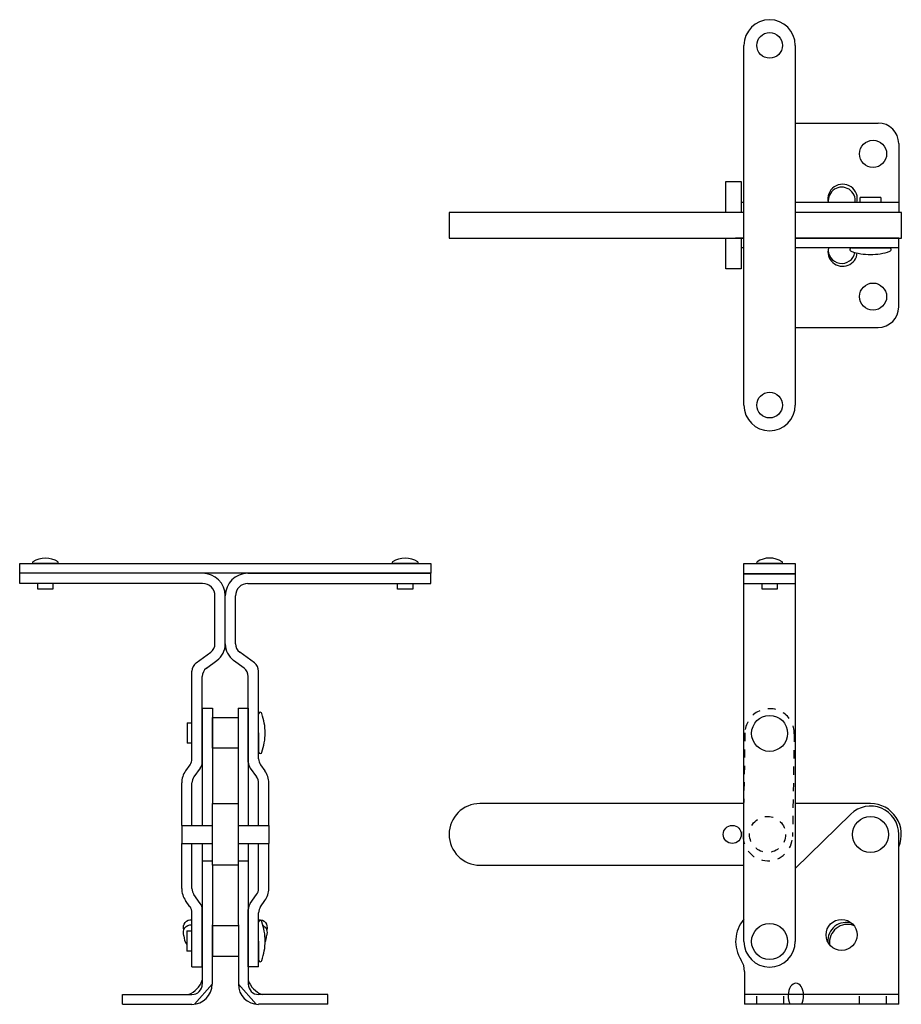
# Model space of a CAD drawing. Extents: x 20 to 30.8, y -0.2 to 11.8.
import ezdxf

# ---------------------------------------------------------------- set-up
doc = ezdxf.new("R2010")
doc.units = 0
doc.header["$LTSCALE"] = 0.25
doc.header["$MEASUREMENT"] = 0
doc.linetypes.add('HIDDEN', pattern=[0.375, 0.25, -0.125])
doc.layers.get('0').update_dxf_attribs({"linetype": 'CONTINUOUS'})
for name, color, linetype in [('BASE', 5, 'CONTINUOUS'), ('DIM', 7, 'CONTINUOUS'), ('HANDLE', 6, 'CONTINUOUS'), ('LINK', 1, 'CONTINUOUS'), ('RIVETS', 7, 'CONTINUOUS'), ('SPACER', 140, 'CONTINUOUS'), ('TBAR', 3, 'CONTINUOUS')]:
    doc.layers.add(name, color=color, linetype=linetype)

msp = doc.modelspace()

# ---------------------------------------------------------------- linework, layer by layer
at = {"color": 7}
for p, q in [((30.255, 9.565), (30.255, 9.629)), ((30.503, 9.629), (30.255, 9.629)), ((30.503, 9.629), (30.503, 9.565)), ((30.379, 9.014), (30.145, 9.014)), ((30.153, 9.014), (30.612, 9.014)), ((20.492, 5.176), (20.197, 5.176)), ((24.867, 5.176), (24.572, 5.176)), ((29.299, 5.177), (29.004, 5.177)), ((22.068, 3.239), (22.127, 3.239)), ((22.068, 3.239), (22.068, 2.991)), ((22.937, 3.115), (22.937, 3.349)), ((22.937, 3.115), (22.937, 2.881)), ((22.127, 2.991), (22.068, 2.991)), ((22.002, 1.991), (22.376, 1.991)), ((22.002, 1.991), (22.002, 1.772)), ((22.688, 1.991), (23.062, 1.991)), ((23.062, 1.991), (23.062, 1.772)), ((22.002, 1.772), (22.376, 1.772)), ((22.688, 1.772), (23.062, 1.772)), ((22.937, 0.584), (22.937, 0.818)), ((22.063, 0.708), (22.063, 0.46)), ((22.063, 0.708), (22.127, 0.708)), ((22.937, 0.584), (22.937, 0.35)), ((22.127, 0.46), (22.063, 0.46))]:
    msp.add_line(p, q, dxfattribs=at)
for points in [[(20.437, 4.864), (20.253, 4.864), (20.253, 4.926)], [(20.437, 4.926), (20.437, 4.864)], [(24.812, 4.864), (24.628, 4.864), (24.628, 4.926)], [(24.812, 4.926), (24.812, 4.864)], [(29.244, 4.864), (29.06, 4.864), (29.06, 4.927)], [(29.244, 4.927), (29.244, 4.864)]]:
    msp.add_lwpolyline(points, dxfattribs=at)
msp.add_circle((28.698, 1.881), 0.11, dxfattribs=at)
for centre, radius, start, end in [((30.149, 8.994), 0.0209, 78.7959, 256.1911), ((30.608, 8.994), 0.0209, 283.8089, 101.2041), ((30.379, 9.654), 0.72, 250.9853, 270), ((30.379, 9.654), 0.72, 270, 289.0147), ((20.197, 5.186), 0.01, 123.8819, 270), ((20.345, 4.966), 0.275, 56.1181, 123.8819), ((20.492, 5.186), 0.01, 270, 56.1181), ((24.572, 5.186), 0.01, 123.8819, 270), ((24.72, 4.966), 0.275, 56.1181, 123.8819), ((24.867, 5.186), 0.01, 270, 56.1181), ((29.004, 5.187), 0.01, 123.8819, 270), ((29.152, 4.967), 0.275, 56.1181, 123.8819), ((29.299, 5.187), 0.01, 270, 56.1181), ((22.958, 3.345), 0.0209, 13.8089, 168.7959), ((22.297, 3.115), 0.72, 0, 19.0147), ((22.297, 3.115), 0.72, 340.9853, 0), ((22.958, 2.885), 0.0209, 191.2041, 346.1911), ((22.958, 0.814), 0.0209, 13.8089, 168.7959), ((22.297, 0.584), 0.72, 0, 19.0147), ((22.297, 0.584), 0.72, 340.9853, 0), ((22.958, 0.354), 0.0209, 191.2041, 346.1911)]:
    msp.add_arc(centre, radius, start, end, dxfattribs=at)
at = {"layer": 'BASE', "color": 7}
for p, q in [((29.464, 10.533), (30.472, 10.533)), ((30.722, 10.283), (30.722, 9.446)), ((28.839, 9.565), (28.807, 9.565)), ((30.722, 9.565), (29.464, 9.565)), ((28.839, 9.446), (28.739, 9.446)), ((30.722, 9.446), (29.464, 9.446)), ((28.839, 9.134), (28.739, 9.134)), ((30.722, 9.134), (29.464, 9.134)), ((30.722, 8.297), (30.722, 9.134)), ((28.839, 9.014), (28.807, 9.014)), ((30.722, 9.014), (29.464, 9.014)), ((29.464, 8.047), (30.472, 8.047)), ((29.464, 1.465), (30.138, 2.127)), ((30.722, -0.185), (30.722, 1.881)), ((22.252, 1.56), (22.252, 0.059)), ((22.812, 1.56), (22.812, 0.059)), ((22.376, 1.506), (22.372, 0.059)), ((22.688, 1.506), (22.692, 0.059)), ((28.847, 0.215), (28.847, -0.185)), ((21.284, -0.185), (21.284, -0.066)), ((21.284, -0.066), (22.127, -0.066)), ((23.78, -0.066), (22.937, -0.066)), ((23.78, -0.185), (23.78, -0.066)), ((30.722, -0.066), (28.847, -0.066)), ((21.284, -0.185), (22.127, -0.185)), ((23.78, -0.185), (22.937, -0.185)), ((30.722, -0.185), (28.847, -0.185))]:
    msp.add_line(p, q, dxfattribs=at)
at = {"layer": 'BASE', "color": 7, "ltscale": 2}
for p, q in [((22.158, -0.185), (22.372, 0.059)), ((22.906, -0.185), (22.692, 0.059))]:
    msp.add_line(p, q, dxfattribs=at)
at = {"layer": 'BASE', "color": 7, "linetype": 'HIDDEN', "ltscale": 1.15}
for p, q in [((28.995, -0.185), (28.995, -0.066)), ((29.325, -0.185), (29.325, -0.066)), ((30.245, -0.185), (30.245, -0.066)), ((30.575, -0.185), (30.575, -0.066))]:
    msp.add_line(p, q, dxfattribs=at)
at = {"layer": 'BASE', "color": 7}
for centre, radius in [((30.41, 10.158), 0.165), ((30.41, 8.422), 0.165), ((30.027, 0.659), 0.188)]:
    msp.add_circle(centre, radius, dxfattribs=at)
for centre, radius, start, end in [((30.472, 10.283), 0.25, 0, 90), ((30.04, 9.61), 0.179, 345.584, 194.416), ((30.029, 9.589), 0.164, 351.6712, 188.3288), ((30.04, 8.97), 0.179, 165.584, 354.4392), ((30.029, 8.99), 0.164, 171.6712, 349.0784), ((30.472, 8.297), 0.25, 270, 0), ((30.379, 1.881), 0.344, 0, 134.4861), ((29.152, 0.579), 0.413, 139.1705, 213.2827), ((30.081, 0.589), 0.221, 71.1041, 184.3516), ((30.101, 0.566), 0.221, 70.7908, 186.6551), ((22.212, 0.65), 0.183, 181.0099, 215.3566), ((22.852, 0.65), 0.183, 334.504, 358.9901), ((28.597, 0.215), 0.25, 0, 33.2827), ((21.993, 0.191), 0.272, 289.7551, 341.8717), ((22.127, 0.059), 0.125, 270, 0), ((22.127, 0.059), 0.245, 270, 0), ((22.937, 0.059), 0.245, 180, 270), ((23.071, 0.191), 0.272, 198.1283, 250.2449), ((22.937, 0.059), 0.125, 180, 270)]:
    msp.add_arc(centre, radius, start, end, dxfattribs=at)
at = {"layer": 'BASE', "color": 7, "extrusion": (0, 0, -1)}
for centre, major_axis, start_param, end_param in [((22.143, 0.721), (-0.0905, 0.0996), -0.977121, 0.724472), ((22.921, 0.721), (0.0905, 0.0996), -0.724472, 0.977121), ((22.143, 0.659), (-0.0905, 0.0996), -1.048252, 0.724472), ((22.921, 0.659), (0.0905, 0.0996), -0.225252, 1.048252)]:
    msp.add_ellipse(centre, major_axis=major_axis, ratio=0.789336, start_param=start_param, end_param=end_param, dxfattribs=at)
at = {"layer": 'BASE', "color": 7}
msp.add_ellipse((29.472, -0.084), major_axis=(0, 0.156), ratio=0.6, start_param=-2.274278, end_param=2.274278, dxfattribs=at)
at = {"layer": 'DIM', "color": 7}
for p, q in [((28.62, 9.821), (28.807, 9.821)), ((28.62, 9.446), (28.62, 9.821)), ((28.807, 9.821), (28.807, 9.446)), ((28.62, 8.759), (28.62, 9.134)), ((28.807, 9.134), (28.807, 8.759)), ((28.807, 8.759), (28.62, 8.759))]:
    msp.add_line(p, q, dxfattribs=at)
at = {"layer": 'HANDLE', "color": 7}
for p, q in [((28.839, 7.102), (28.839, 11.477)), ((29.464, 11.477), (29.464, 7.102)), ((20.032, 5.057), (20.032, 5.176)), ((20.032, 5.176), (25.032, 5.176)), ((25.032, 5.176), (25.032, 5.057)), ((28.839, 0.579), (28.839, 5.177)), ((28.839, 5.177), (29.464, 5.177)), ((29.464, 5.177), (29.464, 0.579)), ((22.257, 5.057), (20.032, 5.057)), ((20.032, 4.932), (20.032, 5.057)), ((25.032, 5.057), (20.032, 5.057)), ((22.807, 5.057), (25.032, 5.057)), ((25.032, 4.932), (25.032, 5.057)), ((28.839, 5.052), (29.464, 5.052)), ((29.464, 5.052), (28.839, 5.052)), ((22.257, 4.932), (20.032, 4.932)), ((22.807, 4.932), (25.032, 4.932)), ((29.464, 4.927), (28.839, 4.927)), ((22.407, 4.198), (22.407, 4.782)), ((22.532, 4.198), (22.532, 4.782)), ((22.532, 4.198), (22.532, 4.782)), ((22.657, 4.198), (22.657, 4.782)), ((22.178, 3.966), (22.356, 4.097)), ((22.886, 3.966), (22.708, 4.097)), ((22.303, 3.903), (22.43, 3.996)), ((22.761, 3.903), (22.634, 3.996)), ((22.127, 2.801), (22.127, 3.866)), ((22.937, 2.801), (22.937, 3.866)), ((22.252, 2.761), (22.252, 3.802)), ((22.812, 2.761), (22.812, 3.802)), ((22.103, 2.728), (22.05, 2.654)), ((22.103, 2.728), (22.05, 2.654)), ((22.228, 2.688), (22.151, 2.58)), ((22.836, 2.688), (22.913, 2.58)), ((22.961, 2.728), (23.015, 2.654)), ((22.961, 2.728), (23.015, 2.654)), ((22.002, 1.991), (22.002, 2.507)), ((22.127, 1.991), (22.127, 2.507)), ((22.937, 1.991), (22.937, 2.507)), ((23.062, 1.991), (23.062, 2.507)), ((22.002, 1.223), (22.002, 1.772)), ((22.127, 1.223), (22.127, 1.772)), ((22.937, 1.223), (22.937, 1.772)), ((23.062, 1.223), (23.062, 1.772)), ((22.228, 1.042), (22.151, 1.149)), ((22.836, 1.042), (22.913, 1.149)), ((22.103, 1.002), (22.05, 1.076)), ((22.103, 1.002), (22.05, 1.076)), ((22.252, 0.272), (22.252, 0.969)), ((22.812, 0.272), (22.812, 0.969)), ((22.961, 1.002), (23.015, 1.076)), ((22.961, 1.002), (23.015, 1.076)), ((22.127, 0.272), (22.127, 0.929)), ((22.937, 0.272), (22.937, 0.929)), ((22.127, 0.272), (22.252, 0.272)), ((22.937, 0.272), (22.812, 0.272))]:
    msp.add_line(p, q, dxfattribs=at)
for centre, radius, start, end in [((29.152, 11.477), 0.312, 0, 180), ((29.152, 7.102), 0.312, 180, 0), ((22.257, 4.782), 0.275, 0, 90), ((22.807, 4.782), 0.275, 90, 180), ((22.257, 4.782), 0.15, 0, 90), ((22.807, 4.782), 0.15, 90, 180), ((22.282, 4.198), 0.125, 306.2861, 0), ((22.282, 4.198), 0.25, 306.2861, 0), ((22.782, 4.198), 0.25, 180, 233.7139), ((22.782, 4.198), 0.125, 180, 233.7139), ((22.252, 3.866), 0.125, 126.2861, 180), ((22.812, 3.866), 0.125, 0, 53.7139), ((22.377, 3.802), 0.125, 126.2861, 180), ((22.687, 3.802), 0.125, 0, 53.7139), ((22.002, 2.801), 0.125, 324.1108, 0), ((22.127, 2.761), 0.125, 324.1108, 0), ((22.937, 2.761), 0.125, 180, 215.8892), ((23.062, 2.801), 0.125, 180, 215.8892), ((22.252, 2.507), 0.25, 144.1108, 180), ((22.812, 2.507), 0.25, 0, 35.8892), ((22.252, 2.507), 0.125, 144.1108, 180), ((22.812, 2.507), 0.125, 0, 35.8892), ((22.252, 1.223), 0.25, 180, 215.8892), ((22.252, 1.223), 0.125, 180, 215.8892), ((22.812, 1.223), 0.125, 324.1108, 0), ((22.812, 1.223), 0.25, 324.1108, 0), ((22.002, 0.929), 0.125, 0, 35.8892), ((22.127, 0.969), 0.125, 0, 35.8892), ((22.937, 0.969), 0.125, 144.1108, 180), ((23.062, 0.929), 0.125, 144.1108, 180), ((29.152, 0.579), 0.312, 180, 0)]:
    msp.add_arc(centre, radius, start, end, dxfattribs=at)
at = {"layer": 'LINK', "color": 7}
for p, q in [((22.252, 3.415), (22.252, 1.991)), ((22.252, 3.415), (22.377, 3.415)), ((22.377, 3.415), (22.377, 2.256)), ((22.687, 3.415), (22.687, 2.25)), ((22.687, 3.415), (22.812, 3.415)), ((22.812, 3.415), (22.812, 1.991)), ((22.252, 1.772), (22.252, 1.56)), ((22.812, 1.772), (22.812, 1.56)), ((22.252, 1.56), (22.376, 1.56)), ((22.688, 1.56), (22.812, 1.56))]:
    msp.add_line(p, q, dxfattribs=at)
at = {"layer": 'LINK', "color": 7, "linetype": 'HIDDEN'}
for p, q in [((28.852, 3.115), (28.83, 1.865)), ((29.451, 3.105), (29.43, 1.855))]:
    msp.add_line(p, q, dxfattribs=at)
for centre, start, end in [((29.152, 3.11), 359, 179), ((29.13, 1.86), 179, 359)]:
    msp.add_arc(centre, 0.3, start, end, dxfattribs=at)
at = {"layer": 'RIVETS', "color": 7}
for centre, radius in [((29.152, 11.477), 0.156), ((29.152, 7.102), 0.156), ((29.152, 3.11), 0.219), ((30.379, 1.881), 0.219), ((29.152, 0.579), 0.219)]:
    msp.add_circle(centre, radius, dxfattribs=at)
at = {"layer": 'RIVETS', "color": 7, "linetype": 'HIDDEN'}
msp.add_circle((29.127, 1.881), 0.219, dxfattribs=at)
at = {"layer": 'SPACER', "color": 7}
for points in [[(22.377, 2.928), (22.377, 3.303), (22.687, 3.303), (22.687, 2.928)], [(22.38, 0.397), (22.38, 0.772), (22.692, 0.772), (22.692, 0.397)]]:
    msp.add_lwpolyline(points, close=True, dxfattribs=at)
at = {"layer": 'TBAR', "color": 7}
for p, q in [((25.254, 9.446), (25.254, 9.134)), ((28.839, 9.446), (25.254, 9.446)), ((30.754, 9.446), (29.464, 9.446)), ((30.754, 9.134), (30.754, 9.446)), ((25.254, 9.134), (28.839, 9.134)), ((29.464, 9.134), (30.754, 9.134)), ((22.376, 1.506), (22.376, 2.256)), ((22.376, 2.256), (22.688, 2.256)), ((22.688, 2.256), (22.688, 1.506)), ((28.839, 2.256), (25.629, 2.256)), ((30.379, 2.256), (29.464, 2.256)), ((22.688, 1.506), (22.376, 1.506)), ((25.629, 1.506), (28.839, 1.506))]:
    msp.add_line(p, q, dxfattribs=at)
for centre, start, end in [((25.629, 1.881), 90, 270), ((30.379, 1.881), 336.4435, 90)]:
    msp.add_arc(centre, 0.375, start, end, dxfattribs=at)

doc.saveas('drawing.dxf')
